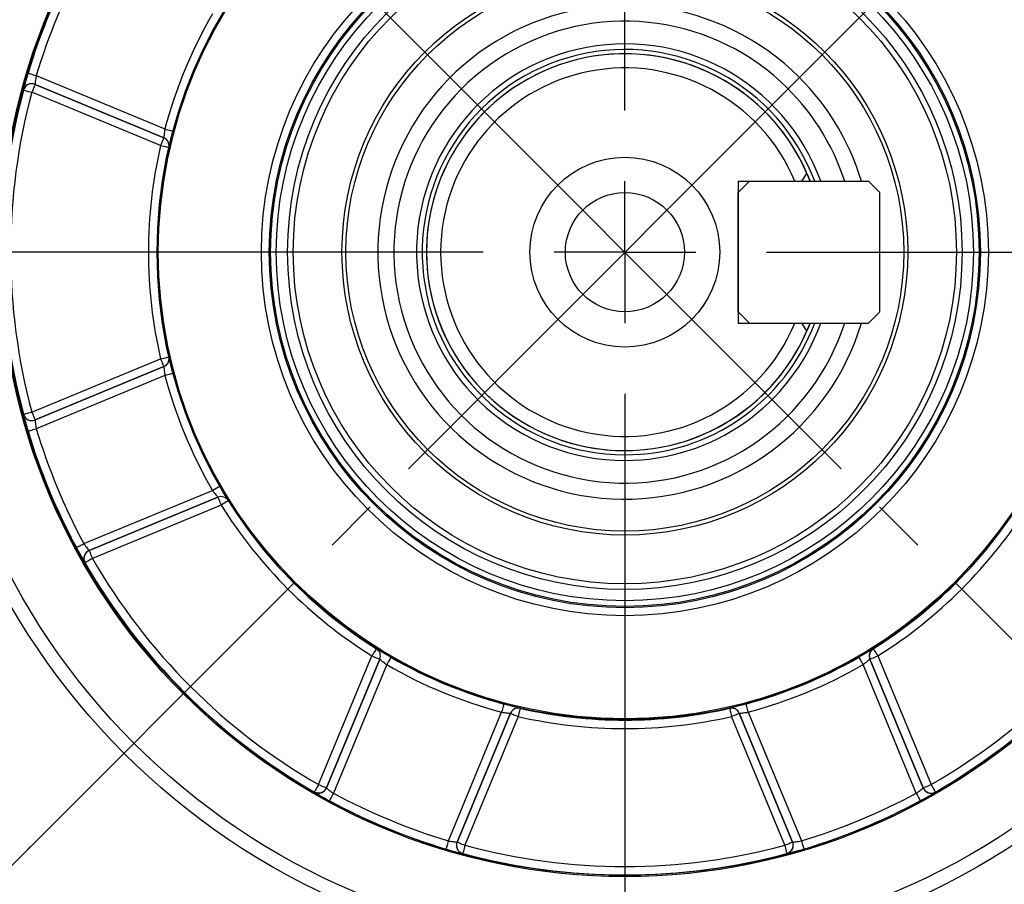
# Model space of a CAD drawing. Header units: millimetres. Extents: x 7 to 438, y 7 to 308.
# Tile 15 of 26: x 252 to 287, y 132 to 162. Entities that reach past the tile are written whole.
import ezdxf

# ---------------------------------------------------------------- set-up
doc = ezdxf.new("R2010")
doc.units = ezdxf.units.MM
doc.linetypes.add('SLD-中心线', pattern=[34.29, 30.48, -1.27, 1.27, -1.27])
doc.linetypes.add('SLD-实线', pattern=[0])
doc.layers.add('细实线层', color=7, linetype='SLD-实线')
doc.styles.add('SLDTEXTSTYLE1', font='txt')
doc.dimstyles.new('SLDDIMSTYLE0', dxfattribs={"dimtxt": 3.75, "dimasz": 3.75, "dimexe": 0, "dimexo": 0.0625, "dimgap": 0.9375, "dimtad": 2, "dimrnd": 1e-09, "dimzin": 12, "dimdsep": 46, "dimtxsty": 'SLDTEXTSTYLE1', "dimsah": 1, "dimcen": 0.09, "dimadec": 0, "dimazin": 3, "dimtfac": 1, "dimtdec": 3, "dimtofl": 0, "dimtmove": 0, "dimatfit": 3, "dimfxl": 1, "dimfrac": 2, "dimtolj": 1, "dimtzin": 12, "dimarcsym": 0})
doc.dimstyles.new('SLDDIMSTYLE13', dxfattribs={"dimtxt": 3.75, "dimasz": 3.75, "dimexe": 0, "dimexo": 0.0625, "dimgap": 0.9375, "dimtad": 2, "dimdec": 4, "dimlfac": 1.5, "dimzin": 12, "dimdsep": 46, "dimtxsty": 'SLDTEXTSTYLE1', "dimsah": 1, "dimcen": 0.09, "dimazin": 3, "dimtfac": 1, "dimtdec": 3, "dimtofl": 0, "dimtmove": 0, "dimatfit": 3, "dimfxl": 1, "dimfrac": 2, "dimtolj": 1, "dimtzin": 12, "dimarcsym": 0})

# ---------------------------------------------------------------- blocks, each defined once
blk = doc.blocks.new('SW_BROKEN_VIEW_1')
at = {"color": 0, "linetype": 'SLD-中心线', "ltscale": 1.5}
for p, q in [((0, 0), (-49.38, -49.38)), ((-49.38, 0), (0, -49.38))]:
    blk.add_line(p, q, dxfattribs=at)
blk = doc.blocks.new('_D_12')
at = {"layer": '细实线层', "ltscale": 1.5}
blk.add_line((273.373, 181.18), (273.373, 182.946), dxfattribs=at)
blk.add_arc((273.373, 153.931), 27.515, 90, 135, dxfattribs=at)
for points in [[(273.373, 181.446), (269.593, 181.768), (269.671, 180.616)], [(253.917, 173.387), (257.122, 175.418), (256.363, 176.288)]]:
    blk.add_solid(points, dxfattribs=at)
at = {"layer": '细实线层', "ltscale": 1.5, "insert": (258.901, 182.668), "char_height": 3.75, "attachment_point": 1, "rotation": 18.9334, "style": 'SLDTEXTSTYLE1'}
blk.add_mtext('45°', dxfattribs=at)
blk = doc.blocks.new('_D_15')
at = {"layer": '细实线层', "ltscale": 1.5}
for p, q in [((238.373, 153.931), (238.373, 100.649)), ((308.373, 153.931), (308.373, 100.649)), ((308.373, 102.149), (238.373, 102.149))]:
    blk.add_line(p, q, dxfattribs=at)
for points in [[(238.373, 102.149), (242.123, 101.572), (242.123, 102.726)], [(308.373, 102.149), (304.623, 102.726), (304.623, 101.572)]]:
    blk.add_solid(points, dxfattribs=at)
at = {"layer": '细实线层', "ltscale": 1.5, "char_height": 3.75, "attachment_point": 1, "style": 'SLDTEXTSTYLE1'}
for s, insert in [('%%c', (270.016, 106.512)), ('70', (274.162, 106.512))]:
    blk.add_mtext(s, dxfattribs=dict(at, insert=insert))
blk = doc.blocks.new('SW_CENTERMARKSYMBOL_0')
at = {"layer": '细实线层', "color": 0, "ltscale": 1.5}
for p, q in [((24.749, -19.749), (24.749, 2.5)), ((24.749, -24.749), (24.749, -22.249)), ((19.749, -24.749), (-2.5, -24.749)), ((24.749, -24.749), (22.249, -24.749)), ((24.749, -24.749), (24.749, -27.249)), ((24.749, -24.749), (27.249, -24.749)), ((29.749, -24.749), (51.997, -24.749)), ((24.749, -29.749), (24.749, -51.997)), ((3.536, -45.962), (3.79, -45.707))]:
    blk.add_line(p, q, dxfattribs=at)

msp = doc.modelspace()

# ---------------------------------------------------------------- linework, layer by layer
at = {"color": 7, "linetype": 'SLD-实线', "lineweight": 25, "ltscale": 1.5}
for p, q in [((257.103672, 157.969673), (252.561361, 159.851156)), ((252.561361, 159.851156), (252.561484, 159.850911)), ((252.561484, 159.850911), (257.103545, 157.969527)), ((252.602368, 160.158843), (257.140069, 158.279263)), ((252.157087, 159.651883), (252.156966, 159.652133)), ((256.988757, 157.692407), (252.446697, 159.573786)), ((257.103545, 157.969527), (257.103672, 157.969673)), ((257.281266, 157.625422), (257.281139, 157.625281)), ((279.613997, 156.430908), (279.797555, 156.710319)), ((277.373003, 156.430908), (277.373003, 151.430909)), ((277.373003, 156.430908), (279.373003, 156.430908)), ((277.773003, 156.430908), (277.373003, 156.030905)), ((277.773003, 156.430908), (281.973002, 156.430908)), ((282.373003, 156.030905), (281.973002, 156.430908)), ((277.373003, 151.830908), (277.373003, 156.030905)), ((282.373003, 151.830908), (282.373003, 156.030905)), ((277.373003, 151.830908), (277.773003, 151.430909)), ((281.973002, 151.430909), (282.373003, 151.830908)), ((277.373003, 151.430909), (279.373003, 151.430909)), ((277.773003, 151.430909), (281.973002, 151.430909)), ((279.797555, 151.151497), (279.613997, 151.430909)), ((252.446697, 148.28803), (256.988757, 150.169414)), ((257.281139, 150.236536), (257.281266, 150.236395)), ((252.561361, 148.01066), (257.103672, 149.89214)), ((257.103545, 149.892289), (252.561484, 148.010906)), ((257.103672, 149.89214), (257.103545, 149.892289)), ((257.140069, 149.582554), (252.602368, 147.702974)), ((252.156966, 148.20968), (252.157087, 148.209933)), ((252.561484, 148.010906), (252.561361, 148.01066)), ((254.282131, 143.647667), (258.819833, 145.52724)), ((259.013011, 145.282593), (254.470701, 143.401105)), ((254.470964, 143.401016), (259.013024, 145.282399)), ((259.013024, 145.282399), (259.013011, 145.282593)), ((259.127811, 145.005275), (254.585751, 143.123891)), ((259.38201, 145.164747), (259.382022, 145.164561)), ((254.470701, 143.401105), (254.470964, 143.401016)), ((254.325745, 142.974329), (254.325482, 142.974425)), ((262.565989, 135.143657), (264.447372, 139.685717)), ((264.606653, 139.939931), (264.606842, 139.939916)), ((282.139163, 139.939916), (282.139353, 139.939931)), ((282.298634, 139.685717), (284.180017, 135.143657)), ((264.724493, 139.570926), (262.843111, 135.028865)), ((262.8432, 135.028605), (264.724686, 139.570918)), ((264.969337, 139.37774), (263.089759, 134.840038)), ((264.724686, 139.570918), (264.724493, 139.570926)), ((283.656246, 134.840038), (281.776668, 139.37774)), ((282.021512, 139.570926), (282.021319, 139.570918)), ((282.021319, 139.570918), (283.902806, 135.028605)), ((283.902896, 135.028865), (282.021512, 139.570926)), ((267.145069, 133.160275), (269.024647, 137.697976)), ((269.334239, 137.66158), (267.452752, 133.119267)), ((267.453001, 133.119386), (269.334384, 137.661454)), ((269.334384, 137.661454), (269.334239, 137.66158)), ((269.678489, 137.839172), (269.678631, 137.839046)), ((277.067375, 137.839046), (277.067517, 137.839172)), ((277.411767, 137.66158), (277.411621, 137.661454)), ((277.411621, 137.661454), (279.293004, 133.119386)), ((279.293253, 133.119267), (277.411767, 137.66158)), ((277.721359, 137.697976), (279.600936, 133.160275)), ((269.611506, 137.546663), (267.730123, 133.004602)), ((279.015883, 133.004602), (277.1345, 137.546663)), ((262.416516, 134.883385), (262.416425, 134.883654)), ((262.843111, 135.028865), (262.8432, 135.028605)), ((283.902806, 135.028605), (283.902896, 135.028865)), ((284.329581, 134.883654), (284.329489, 134.883385)), ((267.452752, 133.119267), (267.453001, 133.119386)), ((279.293004, 133.119386), (279.293253, 133.119267)), ((267.652028, 132.714991), (267.651777, 132.714872)), ((279.094228, 132.714872), (279.093978, 132.714991))]:
    msp.add_line(p, q, dxfattribs=at)
at = {"color": 7, "linetype": 'SLD-实线', "lineweight": 25, "ltscale": 1.5, "flags": 128}
for points in [[(252.315051, 160.24499), (252.321417, 160.243083), (252.338343, 160.238009), (252.365191, 160.229959), (252.400954, 160.219234), (252.444285, 160.20624), (252.493557, 160.191465), (252.54692, 160.175465), (252.602368, 160.158843)], [(252.561484, 159.850911), (252.55894, 159.844768), (252.552179, 159.828443), (252.541452, 159.802549), (252.527165, 159.768056), (252.509854, 159.726259), (252.490167, 159.678735), (252.468848, 159.627267), (252.446697, 159.573786)], [(252.157087, 159.651883), (252.163504, 159.650151), (252.180566, 159.64555), (252.207628, 159.638252), (252.243676, 159.628533), (252.287353, 159.616757), (252.337019, 159.603361), (252.390808, 159.588859), (252.446697, 159.573786)], [(257.140069, 158.279263), (257.196292, 158.264201), (257.25038, 158.249714), (257.300274, 158.236351), (257.34408, 158.224616), (257.380133, 158.214957), (257.407062, 158.207745), (257.423844, 158.203248), (257.429841, 158.201643)], [(257.103545, 157.969527), (257.101001, 157.963384), (257.094239, 157.94706), (257.083513, 157.921166), (257.069225, 157.886673), (257.051913, 157.844879), (257.032228, 157.797352), (257.010909, 157.745883), (256.988757, 157.692407)], [(256.988757, 157.692407), (257.045488, 157.679379), (257.100061, 157.666851), (257.150406, 157.655295), (257.194607, 157.645148), (257.230984, 157.636795), (257.258155, 157.630556), (257.275089, 157.62667), (257.281139, 157.625281)], [(256.988757, 150.169414), (257.045488, 150.182437), (257.100061, 150.194962), (257.150406, 150.206525), (257.194607, 150.216673), (257.230984, 150.225025), (257.258155, 150.231261), (257.275089, 150.23515), (257.281139, 150.236536)], [(256.988757, 150.169414), (257.010909, 150.115934), (257.032228, 150.064465), (257.051913, 150.016938), (257.069225, 149.975147), (257.083513, 149.940651), (257.094239, 149.914753), (257.101001, 149.898429), (257.103545, 149.892289)], [(257.140069, 149.582554), (257.196292, 149.597612), (257.25038, 149.612103), (257.300274, 149.625469), (257.34408, 149.637204), (257.380133, 149.64686), (257.407062, 149.654072), (257.423844, 149.658565), (257.429841, 149.660174)], [(252.157087, 148.209933), (252.163504, 148.211662), (252.180566, 148.216266), (252.207628, 148.223561), (252.243676, 148.233284), (252.287353, 148.245063), (252.337019, 148.258452), (252.390808, 148.272958), (252.446697, 148.28803)], [(252.446697, 148.28803), (252.468848, 148.23455), (252.490167, 148.183082), (252.509854, 148.135554), (252.527165, 148.093764), (252.541452, 148.059268), (252.552179, 148.03337), (252.55894, 148.017045), (252.561484, 148.010906)], [(252.315051, 147.616823), (252.321417, 147.61873), (252.338343, 147.623811), (252.365191, 147.631858), (252.400954, 147.642579), (252.444285, 147.655573), (252.493557, 147.670348), (252.54692, 147.686351), (252.602368, 147.702974)], [(258.819833, 145.52724), (258.870239, 145.55635), (258.91873, 145.584349), (258.963461, 145.61018), (259.002734, 145.63286), (259.035055, 145.651523), (259.059198, 145.665463), (259.074244, 145.674151), (259.07962, 145.677258)], [(259.013024, 145.282399), (259.015568, 145.27626), (259.02233, 145.259936), (259.033056, 145.234037), (259.047343, 145.199541), (259.064656, 145.157751), (259.084341, 145.110224), (259.10566, 145.058755), (259.127811, 145.005275)], [(259.382022, 145.164561), (259.376761, 145.16126), (259.362038, 145.152036), (259.338414, 145.137232), (259.306786, 145.117414), (259.268356, 145.093341), (259.224584, 145.065915), (259.177135, 145.03618), (259.127811, 145.005275)], [(254.018051, 143.505421), (254.023903, 143.508572), (254.03946, 143.516947), (254.064136, 143.530239), (254.097006, 143.547949), (254.136833, 143.569399), (254.182122, 143.593792), (254.231169, 143.620212), (254.282131, 143.647667)], [(254.470964, 143.401016), (254.473506, 143.394877), (254.48027, 143.378552), (254.490995, 143.352654), (254.505283, 143.318158), (254.522595, 143.276368), (254.542281, 143.22884), (254.563599, 143.177372), (254.585751, 143.123891)], [(254.585751, 143.123891), (254.535575, 143.095028), (254.487284, 143.067252), (254.442696, 143.041607), (254.403482, 143.019047), (254.371119, 143.000428), (254.346822, 142.986458), (254.331506, 142.977644), (254.325745, 142.974329)], [(264.606653, 139.939931), (264.603356, 139.934663), (264.594132, 139.919941), (264.579329, 139.896322), (264.559512, 139.864695), (264.535433, 139.826265), (264.508007, 139.782492), (264.478276, 139.73504), (264.447372, 139.685717)], [(264.447372, 139.685717), (264.50085, 139.663566), (264.552319, 139.642243), (264.599844, 139.622558), (264.641638, 139.60525), (264.676132, 139.59096), (264.702028, 139.580231), (264.718352, 139.573474), (264.724493, 139.570926)], [(282.021512, 139.570926), (282.027653, 139.573474), (282.043979, 139.580231), (282.069874, 139.59096), (282.104367, 139.60525), (282.146161, 139.622558), (282.193686, 139.642243), (282.245155, 139.663566), (282.298634, 139.685717)], [(282.139353, 139.939931), (282.142649, 139.934663), (282.151874, 139.919941), (282.166677, 139.896322), (282.186493, 139.864695), (282.210573, 139.826265), (282.237998, 139.782492), (282.267729, 139.73504), (282.298634, 139.685717)], [(265.11935, 139.637526), (265.116245, 139.632147), (265.107558, 139.617104), (265.093617, 139.592964), (265.074952, 139.560636), (265.052274, 139.521364), (265.026444, 139.476631), (264.998444, 139.428143), (264.969337, 139.37774)], [(281.626656, 139.637526), (281.62976, 139.632147), (281.638448, 139.617104), (281.652389, 139.592964), (281.671053, 139.560636), (281.693731, 139.521364), (281.719562, 139.476631), (281.747562, 139.428143), (281.776668, 139.37774)], [(269.102269, 137.987744), (269.100662, 137.981747), (269.096167, 137.964968), (269.088953, 137.938042), (269.079296, 137.901988), (269.067561, 137.858179), (269.054196, 137.808282), (269.039708, 137.754198), (269.024647, 137.697976)], [(277.643737, 137.987744), (277.645343, 137.981747), (277.649838, 137.964968), (277.657052, 137.938042), (277.66671, 137.901988), (277.678444, 137.858179), (277.691809, 137.808282), (277.706298, 137.754198), (277.721359, 137.697976)], [(269.334384, 137.661454), (269.340525, 137.658906), (269.35685, 137.652148), (269.382746, 137.641419), (269.417239, 137.627129), (269.459033, 137.609821), (269.506558, 137.590137), (269.558027, 137.568813), (269.611506, 137.546663)], [(269.678631, 137.839046), (269.677242, 137.832996), (269.673354, 137.816061), (269.667116, 137.788888), (269.658765, 137.752515), (269.648617, 137.70831), (269.637059, 137.657967), (269.62453, 137.603391), (269.611506, 137.546663)], [(277.067375, 137.839046), (277.068764, 137.832996), (277.072651, 137.816061), (277.078889, 137.788888), (277.087241, 137.752515), (277.097389, 137.70831), (277.108946, 137.657967), (277.121476, 137.603391), (277.1345, 137.546663)], [(277.1345, 137.546663), (277.187979, 137.568813), (277.239447, 137.590137), (277.286972, 137.609821), (277.328766, 137.627129), (277.36326, 137.641419), (277.389156, 137.652148), (277.405481, 137.658906), (277.411621, 137.661454)], [(262.565989, 135.143657), (262.537125, 135.093477), (262.509348, 135.04519), (262.483698, 135.000598), (262.461142, 134.961386), (262.442526, 134.929028), (262.42855, 134.904731), (262.419739, 134.889413), (262.416425, 134.883654)], [(262.565989, 135.143657), (262.619467, 135.121506), (262.670936, 135.100182), (262.718461, 135.080498), (262.760255, 135.06319), (262.794749, 135.0489), (262.820644, 135.038171), (262.836969, 135.031414), (262.843111, 135.028865)], [(263.089759, 134.840038), (263.062308, 134.789076), (263.03589, 134.740029), (263.011496, 134.694737), (262.990043, 134.654913), (262.972337, 134.622041), (262.959045, 134.597365), (262.950665, 134.581808), (262.947513, 134.575952)], [(283.656246, 134.840038), (283.683697, 134.789076), (283.710116, 134.740029), (283.73451, 134.694737), (283.755963, 134.654913), (283.773668, 134.622041), (283.786961, 134.597365), (283.79534, 134.581808), (283.798492, 134.575952)], [(283.902896, 135.028865), (283.909036, 135.031414), (283.925361, 135.038171), (283.951257, 135.0489), (283.98575, 135.06319), (284.027545, 135.080498), (284.075069, 135.100182), (284.126538, 135.121506), (284.180017, 135.143657)], [(284.180017, 135.143657), (284.20888, 135.093477), (284.236657, 135.04519), (284.262307, 135.000598), (284.284864, 134.961386), (284.30348, 134.929028), (284.317455, 134.904731), (284.326266, 134.889413), (284.329581, 134.883654)], [(267.145069, 133.160275), (267.128444, 133.104828), (267.112444, 133.051466), (267.097669, 133.002188), (267.084677, 132.958856), (267.073953, 132.923093), (267.065903, 132.896249), (267.060828, 132.879321), (267.058919, 132.872958)], [(267.453001, 133.119386), (267.459142, 133.116845), (267.475467, 133.11008), (267.501363, 133.099359), (267.535856, 133.085069), (267.57765, 133.067761), (267.625175, 133.048069), (267.676644, 133.026753), (267.730123, 133.004602)], [(279.015883, 133.004602), (279.069361, 133.026753), (279.120831, 133.048069), (279.168355, 133.067761), (279.210149, 133.085069), (279.244643, 133.099359), (279.270539, 133.11008), (279.286863, 133.116845), (279.293004, 133.119386)], [(279.600936, 133.160275), (279.617562, 133.104828), (279.633562, 133.051466), (279.648337, 133.002188), (279.661328, 132.958856), (279.672052, 132.923093), (279.680102, 132.896249), (279.685177, 132.879321), (279.687086, 132.872958)], [(267.730123, 133.004602), (267.715052, 132.948716), (267.700548, 132.894922), (267.687155, 132.845257), (267.675377, 132.801581), (267.665657, 132.765536), (267.658359, 132.738468), (267.653759, 132.721413), (267.652028, 132.714991)], [(279.015883, 133.004602), (279.030953, 132.948716), (279.045458, 132.894922), (279.05885, 132.845257), (279.070629, 132.801581), (279.080349, 132.765536), (279.087647, 132.738468), (279.092247, 132.721413), (279.093978, 132.714991)]]:
    msp.add_lwpolyline(points, dxfattribs=at)
at = {"color": 7, "linetype": 'SLD-实线', "lineweight": 25, "ltscale": 2.25}
for centre, radius in [((273.373003, 153.930908), 25.000001), ((273.373002, 153.93091), 24.499999), ((273.373002, 153.930907), 22.033091), ((273.373003, 153.93091), 21.991425), ((273.373003, 153.930907), 16.504325), ((273.373001, 153.930907), 16.462604), ((273.373001, 153.930908), 12.826413), ((273.373, 153.930908), 12.546844), ((273.373001, 153.93091), 12.500001), ((273.373003, 153.930907), 12.300001), ((273.373, 153.930909), 11.900002), ((273.373002, 153.930906), 11.700001), ((273.373003, 153.930908), 9.98137), ((273.373002, 153.930909), 9.842031), ((273.373002, 153.930909), 3.349999), ((273.373005, 153.930907), 2.099999)]:
    msp.add_circle(centre, radius, dxfattribs=at)
for centre, radius, start, end in [((273.372789, 153.930996), 21.983968, 151.6909432, 163.3090618), ((273.373147, 153.930856), 21.684398, 151.691057, 163.3089724), ((273.373003, 153.930909), 8.715685, 47.3603049, 343.3311835), ((273.372909, 153.930947), 16.805146, 149.9958556, 165.0041513), ((273.373005, 153.930902), 16.505263, 149.9958881, 165.0040813), ((273.373003, 153.930909), 8.15, 47.3603033, 342.1366076), ((273.373003, 153.930908), 7.349999, 19.885163, 269.9999974), ((273.373002, 153.930906), 7.150001, 20.4659459, 270.0000063), ((273.373003, 153.930908), 7, 23.3944348, 336.6055652), ((273.373003, 153.930908), 6.5, 22.6198593, 337.3801407), ((273.372985, 153.930898), 8.715705, 16.6688431, 47.3602662), ((252.446772, 159.573637), 0.300066, 67.5243766, 164.8846007), ((252.446651, 159.573962), 0.299992, 67.5188368, 111.3018356), ((273.373018, 153.930921), 8.149981, 17.8633347, 47.3603268), ((273.373018, 153.930908), 21.973741, 164.9088681, 195.0911319), ((273.372964, 153.930908), 21.673733, 164.9088364, 195.0911636), ((256.988709, 157.692351), 0.300023, 347.082354, 67.495538), ((256.988836, 157.692496), 0.300024, 347.0816974, 67.4954444), ((273.372987, 153.93091), 16.810468, 167.0700765, 192.9299235), ((273.373023, 153.930908), 16.510515, 167.0701007, 192.9298993), ((273.372995, 153.930913), 7.150008, 270.0000638, 339.5340586), ((273.373002, 153.930909), 7.35, 270.0000043, 340.1148357), ((256.988709, 150.169466), 0.300023, 292.504462, 12.917646), ((256.988808, 150.169345), 0.300061, 292.5074821, 338.610759), ((273.373012, 153.930905), 16.805255, 194.995873, 210.0040828), ((273.372851, 153.930851), 16.505098, 194.9958433, 210.0041873), ((252.446647, 148.287931), 0.300064, 195.1163837, 292.4761294), ((252.446769, 148.288174), 0.300062, 195.1144779, 292.4765448), ((273.372729, 153.930797), 21.68395, 196.6909303, 208.3090775), ((273.372883, 153.930865), 21.984072, 196.6909887, 208.3090431), ((259.127804, 145.005405), 0.300018, 32.0803968, 112.4961754), ((259.127816, 145.005201), 0.300026, 32.0832662, 112.4952381), ((273.373024, 153.930933), 16.810516, 212.0701262, 237.9298989), ((273.372964, 153.930875), 16.510443, 212.0700503, 237.9299599), ((273.373024, 153.930893), 16.510468, 302.0700603, 327.9299295), ((273.372968, 153.930948), 16.810536, 302.070114, 327.9298559), ((254.585916, 143.123837), 0.30007, 112.5248498, 209.8840405), ((254.585618, 143.123967), 0.300019, 112.5215812, 156.3011104), ((273.372975, 153.930892), 21.973695, 209.9088606, 240.091179), ((273.372959, 153.930869), 21.673715, 209.9088303, 240.0911897), ((273.373047, 153.930869), 21.673715, 299.9088103, 330.0911697), ((273.373017, 153.930905), 21.973713, 299.908834, 330.0911265), ((264.447287, 139.685719), 0.300035, 337.5051163, 57.9163651), ((264.447499, 139.685712), 0.300017, 337.5037505, 57.9191888), ((282.298524, 139.685709), 0.300032, 175.3664916, 202.4944746), ((282.298718, 139.685719), 0.300034, 122.083475, 202.4949124), ((273.373074, 153.931091), 16.805441, 239.9959982, 255.0040266), ((273.372916, 153.930669), 16.505007, 239.9957432, 255.0041812), ((273.373098, 153.93065), 16.504987, 284.9958093, 300.0042662), ((273.372932, 153.931091), 16.805441, 284.9959734, 300.0040018), ((269.611484, 137.546691), 0.300107, 130.3700897, 157.4910668), ((269.61156, 137.546614), 0.300025, 77.0823969, 157.4947447), ((273.373003, 153.930854), 16.510441, 257.0700429, 282.9299571), ((277.134445, 137.546613), 0.300025, 22.5052901, 102.9175525), ((277.134588, 137.546737), 0.300028, 22.5057018, 102.9175829), ((273.373003, 153.930825), 16.810403, 257.0700229, 282.9299771), ((262.565939, 135.143812), 0.300062, 240.1139209, 337.4755481), ((262.565901, 135.143663), 0.300222, 299.5324207, 337.4652218), ((273.372905, 153.930687), 21.684002, 241.6909497, 253.3090774), ((273.373103, 153.930681), 21.683996, 286.6909194, 298.3090511), ((284.179981, 135.143556), 0.300066, 202.5249883, 245.0899667), ((284.180067, 135.143812), 0.300061, 202.5243477, 299.8861833), ((273.372885, 153.930697), 21.983961, 241.6910141, 253.3091329), ((273.373147, 153.930633), 21.983892, 286.6908488, 298.3090042), ((267.73, 133.004557), 0.30004, 157.5229646, 200.0917302), ((267.730275, 133.004675), 0.300066, 157.5246913, 254.8843889), ((279.01573, 133.004675), 0.300066, 285.1157549, 22.4752711), ((279.016045, 133.004561), 0.300003, 344.8232785, 22.479283), ((273.373003, 153.93094), 21.673802, 254.9088795, 285.0911205), ((273.373003, 153.931031), 21.973846, 254.9089417, 285.0910583)]:
    msp.add_arc(centre, radius, start, end, dxfattribs=at)
at = {"color": 8, "linetype": 'SLD-实线', "lineweight": 25, "ltscale": 2.25}
for centre, radius, start, end in [((273.373003, 153.930908), 7, 20.9248326, 270.0000027), ((252.446636, 159.573895), 0.300049, 111.2945691, 164.8854768), ((273.372999, 153.930912), 7.000005, 270.0000306, 339.0751561), ((256.98888, 150.169315), 0.299982, 338.6111475, 12.9213198), ((254.58561, 143.123926), 0.300028, 156.2933218, 209.8868093), ((282.298487, 139.685726), 0.299994, 122.0790767, 175.3692432), ((269.611426, 137.546696), 0.300066, 77.0858109, 130.3623351), ((262.566023, 135.143563), 0.300074, 240.1167962, 299.5214469), ((284.179984, 135.143552), 0.300064, 245.0890988, 299.8838463), ((267.730019, 133.004545), 0.300054, 200.0882736, 254.8848261), ((279.015987, 133.004546), 0.300055, 285.1149518, 344.8289727)]:
    msp.add_arc(centre, radius, start, end, dxfattribs=at)
at = {"color": 7, "linetype": 'SLD-实线', "lineweight": 25, "ltscale": 1.5}
for points, knots in [([(252.315051, 160.24499), (252.303051, 160.204621), (252.272837, 160.102976), (252.230488, 159.95102), (252.199319, 159.83725), (252.186612, 159.784752), (252.18607, 159.782514)], [0, 0, 0, 0, 0.263128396, 0.662521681, 0.985613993, 1, 1, 1, 1]), ([(252.602368, 160.158843), (252.598462, 160.138092), (252.588605, 160.08572), (252.575753, 160.007227), (252.566744, 159.932121), (252.560026, 159.882039), (252.56107, 159.857903), (252.561361, 159.851156)], [0, 0, 0, 0, 0.203813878, 0.51439127, 0.767073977, 0.934885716, 1, 1, 1, 1]), ([(257.140069, 158.279263), (257.13555, 158.24498), (257.127008, 158.180183), (257.117692, 158.091961), (257.109905, 158.025388), (257.107491, 157.986745), (257.104162, 157.971863), (257.103672, 157.969673)], [0, 0, 0, 0, 0.3327500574, 0.6289254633, 0.8533148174, 0.9784132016, 1, 1, 1, 1]), ([(257.299569, 157.694128), (257.300923, 157.699403), (257.313305, 157.747672), (257.33917, 157.853065), (257.380953, 158.01704), (257.412909, 158.137707), (257.429841, 158.201643)], [0, 0, 0, 0, 0.031184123, 0.285310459, 0.621321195, 1, 1, 1, 1]), ([(279.797555, 156.710319), (279.805279, 156.692226), (279.835638, 156.621116), (279.875685, 156.529091), (279.901145, 156.452644), (279.908384, 156.430908)], [0, 0, 0, 0, 0.196303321, 0.771490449, 1, 1, 1, 1]), ([(279.908407, 151.430909), (279.901236, 151.409373), (279.875882, 151.33323), (279.835842, 151.241199), (279.805405, 151.16989), (279.797555, 151.151497)], [0, 0, 0, 0, 0.226400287, 0.800461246, 1, 1, 1, 1]), ([(257.429841, 149.660174), (257.418931, 149.701158), (257.392142, 149.801789), (257.354066, 149.95076), (257.318607, 150.090217), (257.296823, 150.181915), (257.284574, 150.224809), (257.281266, 150.236395)], [0, 0, 0, 0, 0.213805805, 0.524981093, 0.775129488, 0.939263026, 1, 1, 1, 1]), ([(257.103672, 149.89214), (257.104698, 149.885963), (257.108526, 149.862915), (257.112533, 149.813614), (257.120869, 149.738596), (257.129969, 149.658545), (257.13715, 149.604521), (257.140069, 149.582554)], [0, 0, 0, 0, 0.060251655, 0.224778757, 0.475551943, 0.78675098, 1, 1, 1, 1]), ([(252.156966, 148.20968), (252.157497, 148.20496), (252.160929, 148.174458), (252.181623, 148.100495), (252.212884, 147.972457), (252.259728, 147.804851), (252.295891, 147.681942), (252.315051, 147.616823)], [0, 0, 0, 0, 0.023205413, 0.149949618, 0.373777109, 0.668212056, 1, 1, 1, 1]), ([(252.561361, 148.01066), (252.561012, 148.008091), (252.558863, 147.992299), (252.564667, 147.953053), (252.571022, 147.886668), (252.584523, 147.799841), (252.596197, 147.736468), (252.602368, 147.702974)], [0, 0, 0, 0, 0.024984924, 0.153578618, 0.377948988, 0.671228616, 1, 1, 1, 1]), ([(259.346371, 145.226274), (259.343597, 145.230961), (259.318222, 145.273847), (259.261986, 145.366658), (259.175583, 145.51215), (259.112856, 145.620073), (259.07962, 145.677258)], [0, 0, 0, 0, 0.031184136, 0.285304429, 0.621311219, 1, 1, 1, 1]), ([(258.819833, 145.52724), (258.840879, 145.499803), (258.880658, 145.447946), (258.936453, 145.378977), (258.978022, 145.326398), (259.003642, 145.297367), (259.011809, 145.284488), (259.013011, 145.282593)], [0, 0, 0, 0, 0.332749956, 0.628921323, 0.853314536, 0.978414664, 1, 1, 1, 1]), ([(254.018051, 143.505421), (254.038111, 143.468389), (254.088621, 143.375149), (254.166137, 143.237761), (254.224511, 143.135254), (254.252669, 143.089161), (254.253869, 143.087197)], [0, 0, 0, 0, 0.263131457, 0.66253009, 0.985620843, 1, 1, 1, 1]), ([(254.282131, 143.647667), (254.294042, 143.630232), (254.324102, 143.586228), (254.37052, 143.521638), (254.417259, 143.46216), (254.447918, 143.421991), (254.465724, 143.405668), (254.470701, 143.401105)], [0, 0, 0, 0, 0.203820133, 0.514388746, 0.767087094, 0.934898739, 1, 1, 1, 1]), ([(265.11935, 139.637526), (265.082655, 139.65879), (264.992554, 139.711002), (264.860292, 139.789419), (264.736611, 139.862959), (264.656363, 139.91239), (264.617374, 139.934062), (264.606842, 139.939916)], [0, 0, 0, 0, 0.213806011, 0.524981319, 0.775133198, 0.939261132, 1, 1, 1, 1]), ([(282.077637, 139.904272), (282.07295, 139.9015), (282.030059, 139.876133), (281.937253, 139.819889), (281.791757, 139.733493), (281.683837, 139.670764), (281.626656, 139.637526)], [0, 0, 0, 0, 0.031180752, 0.28530665, 0.621316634, 1, 1, 1, 1]), ([(264.724686, 139.570918), (264.729781, 139.567275), (264.748786, 139.553684), (264.786482, 139.521654), (264.84542, 139.474499), (264.90846, 139.424329), (264.951739, 139.391207), (264.969337, 139.37774)], [0, 0, 0, 0, 0.0602620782, 0.2247855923, 0.4755655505, 0.7867567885, 1, 1, 1, 1]), ([(281.776668, 139.37774), (281.804105, 139.398787), (281.855963, 139.438567), (281.924936, 139.49436), (281.977512, 139.535934), (282.00655, 139.561542), (282.019425, 139.569715), (282.021319, 139.570918)], [0, 0, 0, 0, 0.3327525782, 0.6289297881, 0.8533192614, 0.978412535, 1, 1, 1, 1]), ([(269.609782, 137.857478), (269.604507, 137.858831), (269.556237, 137.87121), (269.450845, 137.897074), (269.286871, 137.938856), (269.166205, 137.970812), (269.102269, 137.987744)], [0, 0, 0, 0, 0.031184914, 0.285308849, 0.621318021, 1, 1, 1, 1]), ([(277.643737, 137.987744), (277.602753, 137.976833), (277.502122, 137.950043), (277.35315, 137.911967), (277.213691, 137.876519), (277.121996, 137.854727), (277.079102, 137.84248), (277.067517, 137.839172)], [0, 0, 0, 0, 0.213809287, 0.524983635, 0.7751344, 0.939264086, 1, 1, 1, 1]), ([(269.024647, 137.697976), (269.05893, 137.693457), (269.123727, 137.684915), (269.211949, 137.675591), (269.278525, 137.667816), (269.317166, 137.665392), (269.332049, 137.662069), (269.334239, 137.66158)], [0, 0, 0, 0, 0.332750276, 0.628925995, 0.853319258, 0.978418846, 1, 1, 1, 1]), ([(277.411767, 137.66158), (277.417946, 137.662605), (277.440995, 137.666427), (277.490297, 137.67044), (277.565315, 137.678778), (277.645367, 137.687875), (277.699391, 137.695056), (277.721359, 137.697976)], [0, 0, 0, 0, 0.060259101, 0.224786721, 0.475558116, 0.786746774, 1, 1, 1, 1]), ([(262.416516, 134.883385), (262.420231, 134.880423), (262.444228, 134.861283), (262.511157, 134.823612), (262.623802, 134.755188), (262.775438, 134.66979), (262.887919, 134.608451), (262.947513, 134.575952)], [0, 0, 0, 0, 0.023211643, 0.14995323, 0.373775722, 0.668214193, 1, 1, 1, 1]), ([(262.712891, 134.884302), (262.694021, 134.874199), (262.654624, 134.853107), (262.590789, 134.842666), (262.5343, 134.844165), (262.496933, 134.851191), (262.479209, 134.857013), (262.474862, 134.858441)], [0, 0, 0, 0, 0.258824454, 0.540383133, 0.7732206, 0.944373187, 1, 1, 1, 1]), ([(262.8432, 135.028605), (262.844769, 135.026541), (262.854412, 135.013855), (262.886273, 134.990216), (262.937701, 134.947763), (263.008647, 134.895917), (263.061712, 134.85936), (263.089759, 134.840038)], [0, 0, 0, 0, 0.0249801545, 0.1535602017, 0.3779417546, 0.6712165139, 1, 1, 1, 1]), ([(283.656246, 134.840038), (283.67368, 134.851948), (283.717684, 134.882007), (283.782269, 134.928428), (283.841755, 134.975157), (283.881912, 135.005828), (283.898242, 135.023629), (283.902806, 135.028605)], [0, 0, 0, 0, 0.203803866, 0.514391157, 0.76707734, 0.934898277, 1, 1, 1, 1]), ([(283.798492, 134.575952), (283.835523, 134.596015), (283.928761, 134.646529), (284.066149, 134.724044), (284.168655, 134.782421), (284.214751, 134.810577), (284.216716, 134.811778)], [0, 0, 0, 0, 0.263133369, 0.662522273, 0.985612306, 1, 1, 1, 1]), ([(267.145069, 133.160275), (267.165819, 133.156368), (267.21819, 133.146507), (267.296683, 133.133656), (267.37179, 133.124648), (267.421872, 133.117928), (267.446006, 133.118974), (267.452752, 133.119267)], [0, 0, 0, 0, 0.2038125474, 0.5143902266, 0.7670809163, 0.934892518, 1, 1, 1, 1]), ([(279.293253, 133.119267), (279.295821, 133.118916), (279.311611, 133.116763), (279.350856, 133.122584), (279.417243, 133.128915), (279.504069, 133.142432), (279.567442, 133.154105), (279.600936, 133.160275)], [0, 0, 0, 0, 0.024976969, 0.153567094, 0.377945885, 0.671224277, 1, 1, 1, 1]), ([(267.058919, 132.872958), (267.099289, 132.860958), (267.200935, 132.830744), (267.352888, 132.788382), (267.466667, 132.757252), (267.519159, 132.744517), (267.521397, 132.743974)], [0, 0, 0, 0, 0.263130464, 0.662520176, 0.985611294, 1, 1, 1, 1]), ([(279.303637, 132.92661), (279.297318, 132.905641), (279.284274, 132.862357), (279.246273, 132.809357), (279.205215, 132.770432), (279.173788, 132.748957), (279.157115, 132.740538), (279.153031, 132.738475)], [0, 0, 0, 0, 0.2630275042, 0.5429581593, 0.7744680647, 0.9447520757, 1, 1, 1, 1]), ([(279.18377, 132.733729), (279.183924, 132.733766), (279.228607, 132.74451), (279.33134, 132.771476), (279.499097, 132.817411), (279.62198, 132.85372), (279.687086, 132.872958)], [0, 0, 0, 0, 0.000915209, 0.263981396, 0.610042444, 1, 1, 1, 1])]:
    msp.add_open_spline(points, degree=3, knots=knots, dxfattribs=at)
at = {"color": 8, "linetype": 'SLD-实线', "lineweight": 25, "ltscale": 1.5}
for points, knots in [([(252.18607, 159.782514), (252.17789, 159.751804), (252.166413, 159.708715), (252.159075, 159.664761), (252.156966, 159.652133)], [0, 0, 0, 0, 0.712710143, 1, 1, 1, 1]), ([(257.281266, 157.625422), (257.282586, 157.629571), (257.289772, 157.652165), (257.295166, 157.675268), (257.299569, 157.694128)], [0, 0, 0, 0, 0.183646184, 1, 1, 1, 1]), ([(259.38201, 145.164747), (259.38001, 145.168614), (259.369118, 145.189674), (259.356594, 145.209824), (259.346371, 145.226274)], [0, 0, 0, 0, 0.183630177, 1, 1, 1, 1]), ([(254.253869, 143.087197), (254.2698, 143.059698), (254.292152, 143.021114), (254.318044, 142.984845), (254.325482, 142.974425)], [0, 0, 0, 0, 0.712722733, 1, 1, 1, 1]), ([(282.139163, 139.939916), (282.135297, 139.937915), (282.114239, 139.927019), (282.094088, 139.914496), (282.077637, 139.904272)], [0, 0, 0, 0, 0.18362817, 1, 1, 1, 1]), ([(269.678489, 137.839172), (269.67434, 137.840491), (269.651745, 137.847675), (269.628643, 137.853072), (269.609782, 137.857478)], [0, 0, 0, 0, 0.183613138, 1, 1, 1, 1]), ([(284.216716, 134.811778), (284.244215, 134.82771), (284.282797, 134.850063), (284.319069, 134.875949), (284.329489, 134.883385)], [0, 0, 0, 0, 0.712741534, 1, 1, 1, 1]), ([(267.521397, 132.743974), (267.552107, 132.735796), (267.595197, 132.724322), (267.63915, 132.716981), (267.651777, 132.714872)], [0, 0, 0, 0, 0.712721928, 1, 1, 1, 1]), ([(279.094228, 132.714872), (279.098951, 132.715403), (279.129296, 132.718815), (279.158831, 132.726901), (279.18377, 132.733729)], [0, 0, 0, 0, 0.155611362, 1, 1, 1, 1])]:
    msp.add_open_spline(points, degree=3, knots=knots, dxfattribs=at)

# ---------------------------------------------------------------- block references
at = {"color": 7, "linetype": 'Continuous', "ltscale": 1.5}
msp.add_blockref('SW_BROKEN_VIEW_1', (298.063003, 178.620909), dxfattribs=at)
at = {"layer": '细实线层', "ltscale": 1.5}
msp.add_blockref('SW_CENTERMARKSYMBOL_0', (248.624266, 178.679645), dxfattribs=at)

# ---------------------------------------------------------------- dimensions: what is measured, and where the dimension line sits
dim = msp.add_angular_dim_2l(base=(262.843551, 179.351252), line1=((273.373003, 181.179645), (273.373003, 126.682171)), line2=((248.683003, 178.620908), (298.063003, 129.240908)), dimstyle='SLDDIMSTYLE13', dxfattribs=at)
dim.commit()
dim.dimension.update_dxf_attribs({"geometry": '_D_12', "text_midpoint": (264.445295, 179.957035), "dimtype": 162})
dim = msp.add_linear_dim(base=(238.373003, 102.14885), p1=(308.373003, 153.930908), p2=(238.373003, 153.930908), angle=0, text='%%c<>', dimstyle='SLDDIMSTYLE0', dxfattribs=at)
dim.commit()
dim.dimension.update_dxf_attribs({"geometry": '_D_15', "text_midpoint": (274.271221, 102.14885), "dimtype": 160})

doc.saveas('drawing.dxf')
